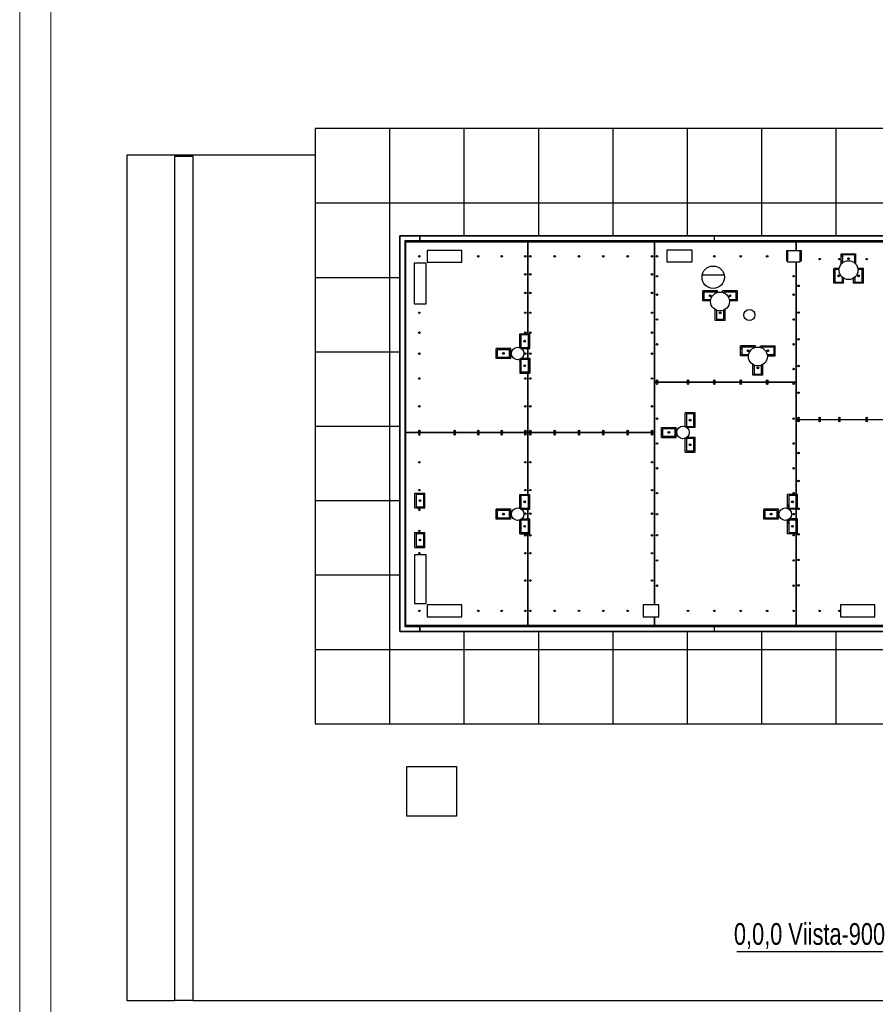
# Model space of a CAD drawing. Header units: millimetres. Extents: x 0 to 841, y 0 to 594.
# Tile 11 of 111: x 0 to 138, y 290 to 449. Entities that reach past the tile are written whole.
import ezdxf

# ---------------------------------------------------------------- set-up
doc = ezdxf.new("R2010")
doc.units = ezdxf.units.MM
doc.layers.add('NOTES', color=6, linetype='Continuous')
doc.layers.add('TRAIT-FORT', color=4, linetype='Continuous', lineweight=25)
doc.styles.add('SLDTEXTSTYLE0', font='TXT', dxfattribs={"width": 0.75})

# ---------------------------------------------------------------- blocks, each defined once
blk = doc.blocks.new('SW_NOTE_2')
at = {"layer": 'NOTES', "color": 0}
blk.add_line((-32.8, 0), (0, 0), dxfattribs=at)
at = {"layer": 'NOTES', "color": 0, "insert": (-33.28, 4.56), "char_height": 3.5, "attachment_point": 1, "style": 'SLDTEXTSTYLE0'}
blk.add_mtext('0,0,0 Viista-900', dxfattribs=at)

msp = doc.modelspace()

# ---------------------------------------------------------------- linework, layer by layer
at = {"color": 7, "linetype": 'Continuous', "lineweight": 18}
for p, q in [((0, 594), (0, 0)), ((5, 589), (5, 5))]:
    msp.add_line(p, q, dxfattribs=at)
at = {"layer": 'TRAIT-FORT', "color": 4, "linetype": 'Continuous', "lineweight": 25}
for p, q in [((47.686, 431.46), (47.686, 419.461)), ((59.686, 431.46), (47.686, 431.46)), ((71.686, 431.46), (59.686, 431.46)), ((59.686, 431.46), (59.686, 419.461)), ((83.686, 431.46), (71.686, 431.46)), ((71.686, 431.46), (71.686, 419.461)), ((95.686, 431.46), (83.686, 431.46)), ((83.686, 431.46), (83.686, 419.461)), ((107.686, 431.46), (95.686, 431.46)), ((95.686, 431.46), (95.686, 419.461)), ((119.686, 431.46), (107.686, 431.46)), ((107.686, 431.46), (107.686, 419.461)), ((131.686, 431.46), (119.686, 431.46)), ((119.686, 431.46), (119.686, 419.461)), ((143.686, 431.46), (131.686, 431.46)), ((131.686, 431.46), (131.686, 419.461)), ((17.275, 427.148), (17.275, 290.816)), ((47.686, 427.148), (17.275, 427.148)), ((24.964, 426.972), (24.964, 290.816)), ((27.964, 426.972), (24.964, 426.972)), ((27.964, 290.816), (27.964, 426.972)), ((47.686, 419.461), (59.686, 419.461)), ((47.686, 419.461), (47.686, 407.46)), ((59.686, 419.461), (71.686, 419.461)), ((59.686, 419.461), (59.686, 407.46)), ((71.686, 419.461), (83.686, 419.461)), ((71.686, 419.461), (71.686, 414.143)), ((83.686, 419.461), (95.686, 419.461)), ((83.686, 419.461), (83.686, 414.143)), ((95.686, 419.461), (107.686, 419.461)), ((95.686, 419.461), (95.686, 414.143)), ((107.686, 419.461), (119.686, 419.461)), ((107.686, 419.461), (107.686, 414.143)), ((119.686, 419.461), (131.686, 419.461)), ((119.686, 419.461), (119.686, 414.143)), ((131.686, 419.461), (143.686, 419.461)), ((131.686, 419.461), (131.686, 414.143)), ((61.341, 414.143), (64.541, 414.143)), ((61.341, 350.364), (61.341, 414.143)), ((61.341, 414.143), (61.341, 407.46)), ((71.686, 414.143), (61.341, 414.143)), ((64.541, 413.344), (62.141, 413.344)), ((62.141, 413.344), (62.141, 351.163)), ((62.281, 412.916), (62.141, 412.776)), ((62.281, 382.424), (62.281, 413.204)), ((62.281, 413.204), (81.979, 413.204)), ((62.709, 413.344), (62.569, 413.204)), ((63.293, 413.245), (63.194, 413.344)), ((63.251, 413.204), (63.293, 413.245)), ((64.541, 414.143), (64.541, 413.344)), ((64.541, 413.944), (64.561, 413.944)), ((64.541, 413.824), (64.561, 413.824)), ((64.541, 413.464), (64.561, 413.464)), ((64.541, 413.344), (64.561, 413.344)), ((64.561, 413.344), (64.561, 414.143)), ((64.561, 414.143), (112.071, 414.143)), ((112.071, 413.344), (64.561, 413.344)), ((83.686, 414.143), (71.686, 414.143)), ((80.089, 413.344), (79.949, 413.204)), ((80.673, 413.245), (80.574, 413.344)), ((80.631, 413.204), (80.673, 413.245)), ((81.979, 413.204), (81.979, 398.365)), ((81.983, 398.365), (81.983, 413.204)), ((81.983, 413.204), (102.419, 413.204)), ((95.686, 414.143), (83.686, 414.143)), ((90.546, 413.258), (90.544, 413.254)), ((90.544, 413.254), (90.544, 413.253)), ((90.544, 413.25), (90.544, 413.204)), ((90.565, 413.204), (90.567, 413.219)), ((90.868, 413.281), (90.567, 413.281)), ((90.868, 413.219), (90.567, 413.219)), ((90.868, 413.219), (90.868, 413.281)), ((90.884, 413.224), (90.868, 413.224)), ((90.868, 413.204), (90.868, 413.219)), ((90.884, 413.204), (90.884, 413.344)), ((90.964, 413.204), (90.964, 413.344)), ((91.364, 413.204), (91.364, 413.344)), ((91.764, 413.204), (91.764, 413.344)), ((91.844, 413.204), (91.844, 413.344)), ((91.908, 413.254), (92.221, 413.254)), ((92.221, 413.254), (92.245, 413.204)), ((92.284, 413.254), (92.284, 413.204)), ((107.686, 414.143), (95.686, 414.143)), ((100.589, 413.344), (100.449, 413.204)), ((101.133, 413.205), (100.994, 413.344)), ((101.131, 413.204), (101.133, 413.205)), ((102.419, 413.204), (102.419, 382.424)), ((102.423, 390.544), (102.423, 413.204)), ((102.423, 413.204), (125.259, 413.204)), ((119.686, 414.143), (107.686, 414.143)), ((112.071, 414.143), (112.071, 413.344)), ((112.071, 413.944), (112.081, 413.944)), ((112.071, 413.824), (112.081, 413.824)), ((112.071, 413.464), (112.081, 413.464)), ((112.071, 413.344), (112.081, 413.344)), ((112.081, 413.344), (112.081, 414.143)), ((112.081, 414.143), (156.071, 414.143)), ((112.081, 413.824), (112.081, 413.944)), ((112.081, 413.883), (112.081, 413.883)), ((112.081, 413.464), (112.081, 413.824)), ((112.081, 413.724), (112.081, 413.724)), ((112.081, 413.564), (112.081, 413.564)), ((112.081, 413.344), (112.081, 413.464)), ((112.081, 413.403), (112.081, 413.403)), ((156.071, 413.344), (112.081, 413.344)), ((131.686, 414.143), (119.686, 414.143)), ((123.429, 413.344), (123.289, 413.204)), ((123.973, 413.205), (123.834, 413.344)), ((123.971, 413.204), (123.973, 413.205)), ((125.259, 413.204), (125.259, 411.735)), ((125.263, 411.735), (125.263, 413.204)), ((125.263, 413.204), (143.599, 413.204)), ((143.686, 414.143), (131.686, 414.143)), ((62.141, 412.417), (62.281, 412.277)), ((71.317, 411.785), (65.761, 411.785)), ((65.761, 411.785), (65.761, 409.896)), ((71.317, 409.896), (71.317, 411.785)), ((81.983, 412.404), (81.979, 412.404)), ((81.979, 411.401), (81.981, 411.404)), ((81.981, 411.404), (81.979, 411.404)), ((81.981, 411.404), (81.981, 398.164)), ((81.981, 411.404), (81.983, 411.401)), ((81.981, 411.404), (81.983, 411.404)), ((102.423, 412.404), (102.419, 412.404)), ((102.419, 411.401), (102.421, 411.404)), ((102.419, 411.404), (102.421, 411.404)), ((102.421, 354.616), (102.421, 411.404)), ((102.421, 411.404), (102.423, 411.401)), ((102.421, 411.404), (102.423, 411.404)), ((108.499, 411.865), (104.435, 411.865)), ((104.435, 411.865), (104.435, 409.96)), ((108.499, 409.96), (108.499, 411.865)), ((123.72, 411.71), (123.72, 410.11)), ((123.901, 411.71), (123.72, 411.71)), ((123.72, 411.478), (123.761, 411.437)), ((123.72, 411.404), (123.901, 411.404)), ((123.761, 411.404), (123.761, 411.71)), ((125.933, 411.735), (123.901, 411.735)), ((123.901, 411.735), (123.901, 409.957)), ((125.263, 411.964), (125.259, 411.964)), ((125.933, 409.957), (125.933, 411.735)), ((126.12, 411.71), (125.933, 411.71)), ((126.12, 410.11), (126.12, 411.71)), ((63.654, 409.766), (63.654, 403.194)), ((65.591, 409.766), (63.654, 409.766)), ((65.591, 403.194), (65.591, 409.766)), ((65.761, 409.896), (71.317, 409.896)), ((104.435, 409.96), (108.499, 409.96)), ((123.72, 411.284), (123.901, 411.284)), ((123.72, 410.523), (123.901, 410.523)), ((123.72, 410.404), (123.901, 410.404)), ((123.72, 410.11), (123.901, 410.11)), ((123.761, 410.11), (123.761, 410.404)), ((123.901, 409.957), (125.933, 409.957)), ((125.259, 409.957), (125.259, 390.544)), ((125.261, 409.957), (125.261, 372.252)), ((125.263, 384.523), (125.263, 409.957)), ((126.12, 410.964), (125.933, 410.964)), ((126.12, 410.844), (125.933, 410.844)), ((126.115, 410.11), (125.933, 410.292)), ((125.933, 410.11), (126.12, 410.11)), ((132.544, 411.265), (134.921, 411.265)), ((132.544, 409.665), (132.544, 411.265)), ((132.733, 410.964), (132.544, 410.964)), ((132.733, 410.844), (132.544, 410.844)), ((132.733, 410.083), (132.544, 410.083)), ((132.544, 409.963), (132.641, 409.963)), ((132.641, 409.963), (132.641, 409.692)), ((132.733, 409.963), (132.641, 409.963)), ((132.733, 411.064), (132.733, 409.864)), ((134.733, 411.064), (132.733, 411.064)), ((132.733, 409.864), (132.843, 409.864)), ((134.61, 409.864), (134.733, 409.864)), ((134.733, 409.864), (134.733, 411.064)), ((134.921, 410.964), (134.733, 410.964)), ((134.921, 410.844), (134.733, 410.844)), ((134.921, 410.083), (134.733, 410.083)), ((134.841, 409.963), (134.733, 409.963)), ((134.841, 409.963), (134.841, 409.665)), ((134.841, 409.963), (134.921, 409.963)), ((134.921, 409.665), (134.921, 411.265)), ((132.228, 408.902), (131.337, 408.902)), ((131.337, 406.524), (131.337, 408.902)), ((131.537, 408.702), (131.537, 406.702)), ((132.205, 408.702), (131.537, 408.702)), ((131.641, 408.902), (131.641, 408.702)), ((131.761, 408.902), (131.761, 408.702)), ((132.544, 409.665), (132.615, 409.665)), ((134.838, 409.665), (134.921, 409.665)), ((136.127, 408.901), (135.225, 408.901)), ((135.927, 408.701), (135.248, 408.701)), ((135.721, 408.901), (135.721, 408.701)), ((135.841, 408.901), (135.841, 408.701)), ((135.927, 406.701), (135.927, 408.701)), ((136.127, 406.501), (136.127, 408.901)), ((47.686, 407.46), (59.686, 407.46)), ((47.686, 407.46), (47.686, 395.46)), ((59.686, 407.46), (61.341, 407.46)), ((59.686, 407.46), (59.686, 395.46)), ((61.341, 407.46), (61.341, 395.46)), ((62.141, 407.843), (62.281, 407.843)), ((62.184, 407.803), (62.184, 407.843)), ((62.184, 356.484), (62.184, 407.803)), ((62.184, 407.803), (62.281, 407.803)), ((110.136, 407.843), (113.661, 407.843)), ((131.337, 407.843), (131.537, 407.843)), ((131.641, 406.584), (131.337, 406.584)), ((131.537, 406.702), (132.737, 406.702)), ((131.641, 406.702), (131.641, 406.584)), ((131.761, 406.584), (131.641, 406.584)), ((131.761, 406.702), (131.761, 406.584)), ((132.521, 406.584), (131.761, 406.584)), ((132.521, 406.702), (132.521, 406.584)), ((132.641, 406.584), (132.521, 406.584)), ((132.641, 406.702), (132.641, 406.584)), ((132.937, 406.584), (132.641, 406.584)), ((132.737, 406.702), (132.737, 407.463)), ((132.937, 406.524), (132.937, 407.319)), ((134.527, 406.501), (134.527, 407.326)), ((134.841, 406.584), (134.527, 406.584)), ((134.727, 407.473), (134.727, 406.701)), ((134.727, 406.701), (135.927, 406.701)), ((134.841, 406.701), (134.841, 406.584)), ((134.961, 406.584), (134.841, 406.584)), ((134.961, 406.701), (134.961, 406.584)), ((135.721, 406.584), (134.961, 406.584)), ((135.721, 406.701), (135.721, 406.584)), ((135.841, 406.584), (135.721, 406.584)), ((135.841, 406.701), (135.841, 406.584)), ((136.127, 406.584), (135.841, 406.584)), ((135.927, 407.843), (136.127, 407.843)), ((62.184, 405.844), (62.141, 405.844)), ((112.607, 405.285), (110.207, 405.285)), ((110.207, 403.684), (110.207, 405.285)), ((110.207, 404.984), (110.407, 404.984)), ((110.407, 405.084), (110.407, 403.883)), ((112.407, 405.084), (110.407, 405.084)), ((112.407, 404.969), (112.407, 405.084)), ((112.407, 404.984), (112.442, 404.984)), ((112.607, 405.037), (112.607, 405.285)), ((115.797, 405.284), (113.397, 405.284)), ((113.397, 405.034), (113.397, 405.284)), ((113.55, 404.984), (113.597, 404.984)), ((113.597, 405.083), (113.597, 404.964)), ((115.597, 405.083), (113.597, 405.083)), ((114.228, 405.083), (114.228, 405.284)), ((114.348, 405.083), (114.348, 405.284)), ((114.708, 405.083), (114.708, 405.284)), ((114.828, 405.083), (114.828, 405.284)), ((115.597, 403.883), (115.597, 405.083)), ((115.597, 404.984), (115.797, 404.984)), ((115.797, 403.684), (115.797, 405.284)), ((132.937, 406.524), (131.337, 406.524)), ((136.127, 406.501), (134.527, 406.501)), ((110.207, 404.863), (110.407, 404.863)), ((110.207, 404.103), (110.407, 404.103)), ((110.207, 403.984), (110.407, 403.984)), ((111.477, 403.684), (110.207, 403.684)), ((110.407, 403.883), (111.506, 403.883)), ((114.486, 403.883), (115.597, 403.883)), ((115.797, 403.684), (114.515, 403.684)), ((115.597, 404.863), (115.797, 404.863)), ((115.597, 404.103), (115.797, 404.103)), ((115.597, 403.984), (115.797, 403.984)), ((63.654, 403.194), (65.591, 403.194)), ((112.202, 400.522), (112.202, 402.263)), ((112.402, 402.161), (112.402, 400.721)), ((113.602, 400.721), (113.602, 402.165)), ((113.802, 400.522), (113.802, 402.27)), ((113.802, 400.522), (112.202, 400.522)), ((112.402, 400.721), (113.602, 400.721)), ((112.501, 400.721), (112.501, 400.522)), ((112.621, 400.721), (112.621, 400.522)), ((113.381, 400.721), (113.381, 400.522)), ((113.501, 400.721), (113.501, 400.522)), ((80.683, 398.365), (81.979, 398.365)), ((80.683, 396.132), (80.683, 398.365)), ((80.883, 398.164), (80.883, 396.164)), ((82.083, 398.164), (80.883, 398.164)), ((80.981, 398.365), (80.981, 398.164)), ((81.101, 398.365), (81.101, 398.164)), ((81.861, 398.365), (81.861, 398.164)), ((81.983, 398.365), (82.283, 398.365)), ((82.083, 396.164), (82.083, 398.164)), ((82.101, 398.365), (82.101, 395.965)), ((82.283, 395.965), (82.283, 398.365)), ((47.686, 395.46), (59.686, 395.46)), ((47.686, 395.46), (47.686, 383.46)), ((59.686, 395.46), (61.341, 395.46)), ((59.686, 395.46), (59.686, 383.46)), ((61.341, 395.46), (61.341, 383.46)), ((79.255, 395.983), (76.855, 395.983)), ((76.855, 394.383), (76.855, 395.983)), ((77.055, 395.664), (76.855, 395.664)), ((77.055, 395.544), (76.855, 395.544)), ((77.055, 395.783), (77.055, 394.583)), ((79.055, 395.783), (77.055, 395.783)), ((79.055, 394.583), (79.055, 395.783)), ((79.255, 395.664), (79.055, 395.664)), ((79.255, 395.544), (79.055, 395.544)), ((79.255, 394.383), (79.255, 395.983)), ((80.683, 396.664), (80.883, 396.664)), ((80.883, 396.164), (82.083, 396.164)), ((80.98, 395.965), (81.979, 395.965)), ((80.981, 396.164), (80.981, 395.965)), ((81.101, 396.164), (81.101, 395.965)), ((81.861, 396.164), (81.861, 395.965)), ((81.979, 395.965), (81.979, 394.405)), ((81.981, 396.164), (81.981, 394.204)), ((81.983, 394.405), (81.983, 395.965)), ((81.983, 395.965), (82.283, 395.965)), ((118.718, 396.422), (116.318, 396.422)), ((116.318, 394.822), (116.318, 396.422)), ((116.321, 396.123), (116.318, 396.123)), ((116.318, 396.004), (116.518, 396.004)), ((116.321, 396.123), (116.321, 396.422)), ((116.518, 396.123), (116.321, 396.123)), ((116.518, 396.221), (116.518, 395.021)), ((118.518, 396.221), (116.518, 396.221)), ((116.681, 396.221), (116.681, 396.422)), ((116.801, 396.221), (116.801, 396.422)), ((118.518, 396.106), (118.518, 396.221)), ((118.518, 396.123), (118.561, 396.123)), ((118.718, 396.174), (118.718, 396.422)), ((119.508, 396.171), (119.508, 396.421)), ((119.508, 396.421), (121.908, 396.421)), ((119.653, 396.123), (119.708, 396.123)), ((119.708, 396.22), (119.708, 396.101)), ((121.708, 396.22), (119.708, 396.22)), ((120.081, 396.22), (120.081, 396.421)), ((120.201, 396.22), (120.201, 396.421)), ((120.561, 396.22), (120.561, 396.421)), ((120.681, 396.22), (120.681, 396.421)), ((121.708, 395.02), (121.708, 396.22)), ((121.708, 396.123), (121.908, 396.123)), ((121.708, 396.004), (121.908, 396.004)), ((121.908, 394.821), (121.908, 396.421)), ((77.055, 394.783), (76.855, 394.783)), ((77.055, 394.663), (76.855, 394.663)), ((79.255, 394.383), (76.855, 394.383)), ((77.055, 394.583), (79.055, 394.583)), ((79.255, 394.783), (79.055, 394.783)), ((79.255, 394.663), (79.055, 394.663)), ((80.684, 394.229), (80.684, 392.005)), ((80.884, 394.204), (80.884, 392.204)), ((82.084, 394.204), (80.884, 394.204)), ((80.981, 394.396), (80.981, 394.204)), ((80.992, 394.405), (81.979, 394.405)), ((81.101, 394.405), (81.101, 394.204)), ((81.861, 394.405), (81.861, 394.204)), ((81.983, 394.405), (82.284, 394.405)), ((82.084, 392.204), (82.084, 394.204)), ((82.101, 394.405), (82.101, 392.005)), ((82.284, 394.405), (82.284, 392.005)), ((116.318, 395.244), (116.518, 395.244)), ((116.318, 395.123), (116.518, 395.123)), ((117.588, 394.822), (116.318, 394.822)), ((116.518, 395.021), (117.617, 395.021)), ((120.597, 395.02), (121.708, 395.02)), ((120.626, 394.821), (121.908, 394.821)), ((121.708, 395.244), (121.908, 395.244)), ((121.708, 395.123), (121.908, 395.123)), ((80.884, 393.663), (80.684, 393.663)), ((118.312, 391.659), (118.312, 393.4)), ((118.512, 393.297), (118.512, 391.858)), ((119.712, 391.858), (119.712, 393.302)), ((119.912, 391.659), (119.912, 393.407)), ((80.684, 392.005), (81.979, 392.005)), ((80.884, 392.204), (82.084, 392.204)), ((80.981, 392.204), (80.981, 392.005)), ((81.101, 392.204), (81.101, 392.005)), ((81.861, 392.204), (81.861, 392.005)), ((81.979, 392.005), (81.979, 382.424)), ((81.981, 392.204), (81.981, 372.256)), ((81.983, 392.005), (82.284, 392.005)), ((81.983, 382.424), (81.983, 392.005)), ((107.781, 390.836), (107.781, 390.751)), ((119.912, 391.659), (118.312, 391.659)), ((118.512, 391.858), (119.712, 391.858)), ((118.601, 391.858), (118.601, 391.659)), ((118.721, 391.858), (118.721, 391.659)), ((119.481, 391.858), (119.481, 391.659)), ((119.601, 391.858), (119.601, 391.659)), ((125.259, 390.544), (102.423, 390.544)), ((102.423, 354.616), (102.423, 390.543)), ((102.423, 390.543), (125.259, 390.543)), ((102.541, 390.543), (102.541, 390.544)), ((103.301, 390.543), (103.301, 390.544)), ((103.421, 390.543), (103.421, 390.544)), ((104.824, 390.543), (104.824, 390.544)), ((107.661, 390.544), (107.661, 390.543)), ((107.781, 390.544), (107.781, 390.543)), ((107.781, 390.336), (107.781, 390.25)), ((108.541, 390.544), (108.541, 390.543)), ((108.661, 390.544), (108.661, 390.543)), ((124.261, 390.544), (124.261, 390.543)), ((124.381, 390.544), (124.381, 390.543)), ((125.141, 390.544), (125.141, 390.543)), ((125.259, 390.543), (125.259, 372.452)), ((108.968, 385.624), (107.368, 385.624)), ((107.368, 383.394), (107.368, 385.624)), ((107.568, 385.423), (107.568, 383.424)), ((108.768, 385.423), (107.568, 385.423)), ((107.661, 385.624), (107.661, 385.423)), ((107.781, 385.624), (107.781, 385.423)), ((108.541, 385.624), (108.541, 385.423)), ((108.661, 385.624), (108.661, 385.423)), ((108.768, 383.424), (108.768, 385.423)), ((108.968, 383.224), (108.968, 385.624)), ((125.263, 384.523), (142.301, 384.523)), ((125.263, 372.452), (125.263, 384.523)), ((47.686, 383.46), (59.686, 383.46)), ((47.686, 383.46), (47.686, 371.46)), ((59.686, 383.46), (61.341, 383.46)), ((59.686, 383.46), (59.686, 371.46)), ((61.341, 383.46), (61.341, 371.46)), ((103.539, 383.245), (105.939, 383.245)), ((103.539, 381.645), (103.539, 383.245)), ((103.539, 382.923), (103.739, 382.923)), ((103.539, 382.803), (103.739, 382.803)), ((103.739, 383.044), (103.739, 381.844)), ((105.739, 383.044), (103.739, 383.044)), ((103.921, 383.245), (103.921, 383.044)), ((104.824, 383.044), (104.824, 383.245)), ((105.739, 381.844), (105.739, 383.044)), ((105.739, 382.923), (105.939, 382.923)), ((105.739, 382.803), (105.939, 382.803)), ((105.939, 381.645), (105.939, 383.245)), ((107.568, 383.424), (108.768, 383.424)), ((107.661, 383.424), (107.661, 383.226)), ((108.968, 383.224), (107.663, 383.224)), ((107.781, 383.424), (107.781, 383.224)), ((108.541, 383.424), (108.541, 383.224)), ((108.661, 383.424), (108.661, 383.224)), ((81.979, 382.424), (62.281, 382.424)), ((62.281, 351.303), (62.281, 382.423)), ((62.281, 382.423), (81.979, 382.423)), ((63.081, 382.423), (63.081, 382.424)), ((64.081, 382.423), (64.081, 382.424)), ((64.201, 382.423), (64.201, 382.424)), ((64.961, 382.423), (64.961, 382.424)), ((65.081, 382.423), (65.081, 382.424)), ((68.041, 382.423), (68.041, 382.424)), ((68.161, 382.423), (68.161, 382.424)), ((68.921, 382.423), (68.921, 382.424)), ((69.041, 382.423), (69.041, 382.424)), ((80.981, 382.424), (80.981, 382.423)), ((81.101, 382.424), (81.101, 382.423)), ((81.861, 382.424), (81.861, 382.423)), ((81.979, 382.423), (81.979, 372.457)), ((102.419, 382.424), (81.983, 382.424)), ((81.983, 372.457), (81.983, 382.423)), ((81.983, 382.423), (102.419, 382.423)), ((82.101, 382.424), (82.101, 382.423)), ((82.861, 382.424), (82.861, 382.423)), ((82.981, 382.424), (82.981, 382.423)), ((101.421, 382.423), (101.421, 382.424)), ((101.541, 382.423), (101.541, 382.424)), ((102.301, 382.423), (102.301, 382.424)), ((102.419, 382.423), (102.419, 354.616)), ((103.539, 382.044), (103.739, 382.044)), ((103.539, 381.924), (103.739, 381.924)), ((103.539, 381.645), (105.939, 381.645)), ((103.739, 381.844), (105.739, 381.844)), ((103.921, 381.844), (103.921, 381.645)), ((104.824, 381.645), (104.824, 381.844)), ((105.739, 382.044), (105.939, 382.044)), ((105.739, 381.924), (105.939, 381.924)), ((107.368, 379.265), (107.368, 381.496)), ((107.568, 381.464), (107.568, 379.464)), ((108.768, 381.464), (107.568, 381.464)), ((107.661, 381.664), (107.661, 381.464)), ((107.663, 381.665), (108.968, 381.665)), ((107.781, 381.665), (107.781, 381.464)), ((108.541, 381.665), (108.541, 381.464)), ((108.661, 381.665), (108.661, 381.464)), ((108.768, 379.464), (108.768, 381.464)), ((108.968, 379.265), (108.968, 381.665)), ((107.368, 379.265), (108.968, 379.265)), ((107.568, 379.464), (108.768, 379.464)), ((107.661, 379.464), (107.661, 379.265)), ((107.781, 379.464), (107.781, 379.265)), ((108.541, 379.464), (108.541, 379.265)), ((108.661, 379.464), (108.661, 379.265)), ((63.781, 370.258), (63.781, 372.658)), ((63.781, 372.658), (65.381, 372.658)), ((63.981, 372.457), (63.981, 370.457)), ((65.181, 372.457), (63.981, 372.457)), ((64.081, 372.457), (64.081, 372.658)), ((64.201, 372.457), (64.201, 372.658)), ((64.961, 372.457), (64.961, 372.658)), ((65.081, 372.457), (65.081, 372.658)), ((65.181, 370.457), (65.181, 372.457)), ((65.381, 370.258), (65.381, 372.658)), ((80.683, 372.457), (81.979, 372.457)), ((80.683, 370.224), (80.683, 372.457)), ((80.883, 372.256), (80.883, 370.256)), ((82.083, 372.256), (80.883, 372.256)), ((80.981, 372.457), (80.981, 372.256)), ((81.101, 372.457), (81.101, 372.256)), ((81.861, 372.457), (81.861, 372.256)), ((81.983, 372.457), (82.283, 372.457)), ((82.083, 370.256), (82.083, 372.256)), ((82.101, 372.457), (82.101, 370.057)), ((82.283, 370.057), (82.283, 372.457)), ((125.259, 372.452), (123.871, 372.452)), ((123.871, 370.221), (123.871, 372.452)), ((125.271, 372.252), (124.071, 372.252)), ((124.071, 372.252), (124.071, 370.252)), ((124.261, 372.452), (124.261, 372.252)), ((124.381, 372.452), (124.381, 372.252)), ((125.141, 372.452), (125.141, 372.252)), ((125.471, 372.452), (125.263, 372.452)), ((125.271, 370.252), (125.271, 372.252)), ((125.381, 372.452), (125.381, 370.052)), ((125.471, 370.052), (125.471, 372.452)), ((47.686, 371.46), (59.686, 371.46)), ((47.686, 371.46), (47.686, 359.461)), ((59.686, 371.46), (61.341, 371.46)), ((59.686, 371.46), (59.686, 359.461)), ((61.341, 371.46), (61.341, 359.461)), ((63.781, 370.258), (65.381, 370.258)), ((63.981, 370.457), (65.181, 370.457)), ((64.081, 370.258), (64.081, 370.457)), ((64.201, 370.258), (64.201, 370.457)), ((64.961, 370.258), (64.961, 370.457)), ((65.081, 370.258), (65.081, 370.457)), ((79.255, 370.075), (76.855, 370.075)), ((76.855, 368.475), (76.855, 370.075)), ((76.861, 369.764), (76.861, 370.075)), ((76.981, 369.764), (76.981, 370.075)), ((79.255, 368.475), (79.255, 370.075)), ((80.683, 370.764), (80.883, 370.764)), ((80.883, 370.256), (82.083, 370.256)), ((80.98, 370.057), (81.979, 370.057)), ((80.981, 370.256), (80.981, 370.057)), ((81.101, 370.256), (81.101, 370.057)), ((81.861, 370.256), (81.861, 370.057)), ((81.979, 370.057), (81.979, 368.497)), ((81.981, 370.256), (81.981, 368.296)), ((81.983, 368.497), (81.983, 370.057)), ((81.983, 370.057), (82.283, 370.057)), ((122.442, 370.072), (120.042, 370.072)), ((120.042, 368.472), (120.042, 370.072)), ((122.442, 368.472), (122.442, 370.072)), ((123.871, 370.764), (124.071, 370.764)), ((124.05, 370.378), (124.071, 370.378)), ((124.071, 370.252), (125.271, 370.252)), ((125.259, 370.052), (124.166, 370.052)), ((124.261, 370.252), (124.261, 370.052)), ((124.381, 370.252), (124.381, 370.052)), ((125.141, 370.252), (125.141, 370.052)), ((125.259, 370.052), (125.259, 368.493)), ((125.261, 370.252), (125.261, 368.293)), ((125.263, 368.493), (125.263, 370.052)), ((125.471, 370.052), (125.263, 370.052)), ((76.861, 369.764), (76.855, 369.764)), ((77.055, 369.644), (76.855, 369.644)), ((77.055, 368.883), (76.855, 368.883)), ((76.861, 368.764), (76.855, 368.764)), ((79.255, 368.475), (76.855, 368.475)), ((76.981, 369.764), (76.861, 369.764)), ((76.861, 368.764), (76.981, 368.764)), ((76.861, 368.475), (76.861, 368.764)), ((77.055, 369.764), (76.981, 369.764)), ((77.055, 368.764), (76.981, 368.764)), ((76.981, 368.475), (76.981, 368.764)), ((77.055, 369.875), (77.055, 368.675)), ((79.055, 369.875), (77.055, 369.875)), ((77.055, 368.675), (79.055, 368.675)), ((79.055, 368.675), (79.055, 369.875)), ((79.255, 369.764), (79.055, 369.764)), ((79.255, 369.644), (79.055, 369.644)), ((79.255, 368.883), (79.055, 368.883)), ((79.255, 368.764), (79.055, 368.764)), ((80.981, 368.489), (80.981, 368.296)), ((80.991, 368.497), (81.979, 368.497)), ((81.101, 368.497), (81.101, 368.296)), ((81.861, 368.497), (81.861, 368.296)), ((81.983, 368.497), (82.284, 368.497)), ((82.101, 368.497), (82.101, 366.097)), ((82.284, 366.097), (82.284, 368.497)), ((120.042, 369.764), (120.242, 369.764)), ((120.042, 369.644), (120.242, 369.644)), ((120.042, 368.883), (120.242, 368.883)), ((120.042, 368.764), (120.242, 368.764)), ((122.442, 368.472), (120.042, 368.472)), ((120.242, 369.872), (120.242, 368.672)), ((122.242, 369.872), (120.242, 369.872)), ((120.242, 368.672), (122.242, 368.672)), ((122.242, 368.672), (122.242, 369.872)), ((122.242, 369.764), (122.442, 369.764)), ((122.242, 369.644), (122.442, 369.644)), ((122.242, 368.883), (122.442, 368.883)), ((122.242, 368.764), (122.442, 368.764)), ((125.259, 368.493), (124.166, 368.493)), ((124.261, 368.493), (124.261, 368.293)), ((124.381, 368.493), (124.381, 368.293)), ((125.141, 368.493), (125.141, 368.293)), ((125.471, 368.493), (125.263, 368.493)), ((125.381, 368.493), (125.381, 366.093)), ((125.471, 366.093), (125.471, 368.493)), ((80.684, 366.097), (80.684, 368.321)), ((80.884, 367.763), (80.684, 367.763)), ((80.884, 368.296), (80.884, 366.296)), ((82.084, 368.296), (80.884, 368.296)), ((82.084, 366.296), (82.084, 368.296)), ((123.871, 366.093), (123.871, 368.323)), ((124.071, 367.763), (123.871, 367.763)), ((124.05, 367.978), (124.071, 367.978)), ((124.071, 368.293), (124.071, 366.293)), ((125.271, 368.293), (124.071, 368.293)), ((125.271, 366.293), (125.271, 368.293)), ((63.781, 366.293), (65.381, 366.293)), ((63.781, 363.892), (63.781, 366.293)), ((65.181, 366.091), (63.981, 366.091)), ((63.981, 366.091), (63.981, 364.092)), ((64.081, 366.091), (64.081, 366.293)), ((64.201, 366.091), (64.201, 366.293)), ((64.961, 366.091), (64.961, 366.293)), ((65.081, 366.091), (65.081, 366.293)), ((65.181, 364.092), (65.181, 366.091)), ((65.381, 363.892), (65.381, 366.293)), ((80.684, 366.097), (81.979, 366.097)), ((80.884, 366.296), (82.084, 366.296)), ((80.981, 366.296), (80.981, 366.097)), ((81.101, 366.296), (81.101, 366.097)), ((81.861, 366.296), (81.861, 366.097)), ((81.979, 366.097), (81.979, 351.303)), ((81.981, 366.296), (81.981, 353.103)), ((81.983, 351.303), (81.983, 366.097)), ((81.983, 366.097), (82.284, 366.097)), ((125.259, 366.093), (123.871, 366.093)), ((124.071, 366.293), (125.271, 366.293)), ((124.261, 366.293), (124.261, 366.093)), ((124.381, 366.293), (124.381, 366.093)), ((125.141, 366.293), (125.141, 366.093)), ((125.259, 366.093), (125.259, 351.303)), ((125.261, 366.293), (125.261, 353.103)), ((125.471, 366.093), (125.263, 366.093)), ((125.263, 351.303), (125.263, 366.093)), ((63.781, 363.892), (65.381, 363.892)), ((63.981, 364.092), (65.181, 364.092)), ((64.081, 363.892), (64.081, 364.092)), ((64.201, 363.892), (64.201, 364.092)), ((64.961, 363.892), (64.961, 364.092)), ((65.081, 363.892), (65.081, 364.092)), ((63.702, 362.714), (63.702, 354.84)), ((65.591, 362.714), (63.702, 362.714)), ((65.591, 354.84), (65.591, 362.714)), ((47.686, 359.461), (59.686, 359.461)), ((47.686, 359.461), (47.686, 347.46)), ((59.686, 359.461), (61.341, 359.461)), ((59.686, 359.461), (59.686, 347.46)), ((61.341, 359.461), (61.341, 350.364)), ((62.141, 358.443), (62.184, 358.443)), ((62.141, 356.444), (62.281, 356.444)), ((62.184, 356.484), (62.281, 356.484)), ((62.184, 356.444), (62.184, 356.484)), ((63.702, 354.84), (65.591, 354.84)), ((71.318, 354.616), (65.762, 354.616)), ((65.762, 354.616), (65.762, 352.727)), ((71.318, 352.727), (71.318, 354.616)), ((100.591, 354.616), (100.591, 352.727)), ((103.131, 354.616), (100.591, 354.616)), ((103.131, 352.727), (103.131, 354.616)), ((132.411, 354.617), (132.411, 352.725)), ((137.967, 354.617), (132.411, 354.617)), ((137.967, 352.725), (137.967, 354.617)), ((65.762, 352.727), (71.318, 352.727)), ((81.981, 353.103), (81.979, 353.106)), ((81.981, 353.103), (81.979, 353.106)), ((81.981, 353.103), (81.979, 353.103)), ((81.983, 353.106), (81.981, 353.103)), ((81.983, 353.103), (81.981, 353.103)), ((100.591, 352.727), (103.131, 352.727)), ((102.419, 352.727), (102.419, 351.303)), ((102.423, 351.303), (102.423, 352.727)), ((125.261, 353.103), (125.259, 353.106)), ((125.259, 353.103), (125.261, 353.103)), ((125.263, 353.106), (125.261, 353.103)), ((125.263, 353.103), (125.261, 353.103)), ((132.411, 352.725), (137.967, 352.725)), ((62.177, 351.784), (62.141, 351.74)), ((62.141, 351.189), (62.172, 351.163)), ((62.141, 351.163), (64.541, 351.163)), ((62.281, 351.699), (62.177, 351.784)), ((62.281, 351.91), (62.279, 351.908)), ((62.281, 351.906), (62.279, 351.908)), ((81.979, 351.303), (62.281, 351.303)), ((62.932, 351.163), (62.762, 351.303)), ((63.184, 351.163), (63.013, 351.303)), ((63.48, 351.163), (63.595, 351.303)), ((64.561, 351.163), (64.541, 351.163)), ((64.541, 351.043), (64.541, 351.163)), ((64.541, 351.163), (64.541, 350.364)), ((64.541, 350.683), (64.541, 351.043)), ((64.561, 351.043), (64.541, 351.043)), ((64.561, 350.364), (64.561, 351.163)), ((64.561, 351.163), (112.071, 351.163)), ((79.697, 351.303), (79.867, 351.163)), ((80.626, 351.163), (80.456, 351.303)), ((80.867, 351.173), (80.708, 351.303)), ((80.867, 351.173), (80.86, 351.163)), ((80.867, 351.173), (80.975, 351.303)), ((81.979, 352.103), (81.983, 352.103)), ((102.419, 351.303), (81.983, 351.303)), ((90.544, 351.303), (90.544, 351.194)), ((90.546, 351.163), (90.544, 351.194)), ((90.544, 351.194), (90.544, 351.163)), ((90.868, 351.163), (90.868, 351.303)), ((90.884, 351.163), (90.884, 351.303)), ((90.964, 351.163), (90.964, 351.303)), ((91.364, 351.163), (91.364, 351.303)), ((91.764, 351.163), (91.764, 351.303)), ((91.844, 351.163), (91.844, 351.303)), ((92.284, 351.303), (92.284, 351.238)), ((92.284, 351.238), (92.284, 351.163)), ((92.284, 351.173), (92.448, 351.173)), ((92.448, 351.194), (92.448, 351.303)), ((92.448, 351.173), (92.484, 351.21)), ((92.448, 351.173), (92.448, 351.194)), ((92.484, 351.303), (92.484, 351.21)), ((100.206, 351.303), (100.376, 351.163)), ((101.135, 351.163), (100.965, 351.303)), ((101.327, 351.213), (101.217, 351.303)), ((101.327, 351.213), (101.402, 351.303)), ((102.419, 352.103), (102.423, 352.103)), ((125.259, 351.303), (102.423, 351.303)), ((112.081, 351.163), (112.071, 351.163)), ((112.071, 351.163), (112.071, 350.364)), ((112.081, 351.043), (112.071, 351.043)), ((112.081, 351.043), (112.081, 351.163)), ((112.081, 350.364), (112.081, 351.163)), ((112.081, 351.163), (156.071, 351.163)), ((112.081, 351.104), (112.081, 351.104)), ((112.081, 350.683), (112.081, 351.043)), ((123.051, 351.303), (123.221, 351.163)), ((123.981, 351.163), (123.81, 351.303)), ((124.173, 351.213), (124.062, 351.303)), ((124.173, 351.213), (124.247, 351.303)), ((125.259, 352.103), (125.263, 352.103)), ((143.599, 351.303), (125.263, 351.303)), ((64.541, 350.364), (61.341, 350.364)), ((61.341, 350.364), (71.686, 350.364)), ((64.541, 350.563), (64.541, 350.683)), ((64.561, 350.683), (64.541, 350.683)), ((64.561, 350.563), (64.541, 350.563)), ((64.541, 350.444), (64.561, 350.444)), ((112.071, 350.364), (64.561, 350.364)), ((71.686, 350.364), (83.686, 350.364)), ((71.686, 350.364), (71.686, 347.46)), ((83.686, 350.364), (95.686, 350.364)), ((83.686, 350.364), (83.686, 347.46)), ((95.686, 350.364), (95.686, 347.46)), ((95.686, 350.364), (107.686, 350.364)), ((107.686, 350.364), (119.686, 350.364)), ((107.686, 350.364), (107.686, 347.46)), ((112.081, 350.683), (112.071, 350.683)), ((112.081, 350.563), (112.071, 350.563)), ((112.071, 350.444), (112.081, 350.444)), ((112.081, 350.943), (112.081, 350.943)), ((112.081, 350.783), (112.081, 350.783)), ((112.081, 350.563), (112.081, 350.683)), ((112.081, 350.624), (112.081, 350.624)), ((156.071, 350.364), (112.081, 350.364)), ((119.686, 350.364), (131.686, 350.364)), ((119.686, 350.364), (119.686, 347.46)), ((131.686, 350.364), (131.686, 347.46)), ((131.686, 350.364), (143.686, 350.364)), ((47.686, 347.46), (59.686, 347.46)), ((47.686, 347.46), (47.686, 335.46)), ((59.686, 347.46), (71.686, 347.46)), ((59.686, 347.46), (59.686, 335.46)), ((71.686, 347.46), (83.686, 347.46)), ((71.686, 347.46), (71.686, 335.46)), ((83.686, 347.46), (95.686, 347.46)), ((83.686, 347.46), (83.686, 335.46)), ((95.686, 347.46), (107.686, 347.46)), ((95.686, 347.46), (95.686, 335.46)), ((107.686, 347.46), (119.686, 347.46)), ((107.686, 347.46), (107.686, 335.46)), ((119.686, 347.46), (131.686, 347.46)), ((119.686, 347.46), (119.686, 335.46)), ((131.686, 347.46), (143.686, 347.46)), ((131.686, 347.46), (131.686, 335.46)), ((47.686, 335.46), (59.686, 335.46)), ((59.686, 335.46), (71.686, 335.46)), ((71.686, 335.46), (83.686, 335.46)), ((83.686, 335.46), (95.686, 335.46)), ((95.686, 335.46), (107.686, 335.46)), ((107.686, 335.46), (119.686, 335.46)), ((119.686, 335.46), (131.686, 335.46)), ((131.686, 335.46), (143.686, 335.46)), ((62.485, 328.569), (70.485, 328.569)), ((62.485, 320.569), (62.485, 328.569)), ((70.485, 328.569), (70.485, 320.569)), ((70.485, 320.569), (62.485, 320.569)), ((17.275, 290.816), (24.964, 290.816)), ((27.964, 290.816), (24.964, 290.816)), ((27.964, 290.816), (268.275, 290.816))]:
    msp.add_line(p, q, dxfattribs=at)
at = {"layer": 'TRAIT-FORT', "color": 4, "linetype": 'Continuous', "lineweight": 25, "flags": 128}
msp.add_lwpolyline([(102.421, 411.404), (102.423, 411.402), (102.423, 411.401)], dxfattribs=at)
at = {"layer": 'TRAIT-FORT', "color": 4, "linetype": 'Continuous', "lineweight": 25}
for centre, radius in [((64.481, 410.844), 0.12), ((64.481, 410.844), 0.06), ((73.98, 410.844), 0.12), ((73.98, 410.844), 0.06), ((77.78, 410.844), 0.12), ((77.78, 410.844), 0.06), ((81.579, 410.844), 0.12), ((81.579, 410.844), 0.06), ((82.379, 410.844), 0.12), ((82.379, 410.844), 0.06), ((86.308, 410.844), 0.12), ((86.308, 410.844), 0.06), ((90.237, 410.844), 0.12), ((90.237, 410.844), 0.06), ((94.165, 410.844), 0.12), ((94.165, 410.844), 0.06), ((98.094, 410.844), 0.12), ((98.094, 410.844), 0.06), ((102.023, 410.844), 0.12), ((102.023, 410.844), 0.06), ((102.823, 410.844), 0.12), ((102.823, 410.844), 0.06), ((112.082, 410.844), 0.12), ((112.082, 410.844), 0.06), ((116.341, 410.844), 0.12), ((116.341, 410.844), 0.06), ((120.6, 410.844), 0.12), ((120.6, 410.844), 0.06), ((129.059, 410.404), 0.12), ((129.059, 410.404), 0.06), ((132.259, 410.404), 0.12), ((132.259, 410.404), 0.06), ((133.726, 408.622), 1.524), ((133.733, 410.464), 0.14), ((133.733, 410.464), 0.107), ((136.659, 410.404), 0.12), ((136.659, 410.404), 0.06), ((111.898, 407.478), 1.8), ((81.579, 407.944), 0.12), ((81.579, 407.944), 0.06), ((82.379, 407.944), 0.12), ((82.379, 407.944), 0.06), ((102.023, 407.944), 0.12), ((102.023, 407.944), 0.06), ((102.823, 407.644), 0.12), ((102.823, 407.644), 0.06), ((124.859, 407.644), 0.12), ((124.859, 407.644), 0.06), ((132.137, 407.702), 0.14), ((132.137, 407.702), 0.107), ((135.327, 407.701), 0.14), ((135.327, 407.701), 0.107), ((81.579, 404.944), 0.12), ((81.579, 404.944), 0.06), ((82.379, 404.944), 0.12), ((82.379, 404.944), 0.06), ((102.023, 404.944), 0.12), ((102.023, 404.944), 0.06), ((112.996, 403.564), 1.524), ((125.659, 406.09), 0.12), ((125.659, 406.09), 0.06), ((102.823, 404.664), 0.12), ((102.823, 404.664), 0.06), ((111.407, 404.484), 0.14), ((111.407, 404.484), 0.107), ((114.597, 404.483), 0.14), ((114.597, 404.483), 0.107), ((124.859, 404.664), 0.12), ((124.859, 404.664), 0.06), ((64.481, 401.744), 0.12), ((64.481, 401.744), 0.06), ((81.579, 401.744), 0.12), ((81.579, 401.744), 0.06), ((82.379, 401.744), 0.12), ((82.379, 401.744), 0.06), ((102.023, 401.744), 0.12), ((102.023, 401.744), 0.06), ((113.002, 401.721), 0.14), ((113.002, 401.721), 0.107), ((117.738, 401.378), 0.9), ((125.659, 401.777), 0.12), ((125.659, 401.777), 0.06), ((102.823, 400.664), 0.12), ((102.823, 400.664), 0.06), ((124.859, 400.664), 0.12), ((124.859, 400.664), 0.06), ((64.481, 398.544), 0.12), ((64.481, 398.544), 0.06), ((81.579, 398.544), 0.12), ((81.579, 398.544), 0.06), ((82.379, 398.544), 0.12), ((82.379, 398.544), 0.06), ((102.023, 398.544), 0.12), ((102.023, 398.544), 0.06), ((81.483, 397.164), 0.14), ((81.483, 397.164), 0.107), ((125.659, 397.464), 0.12), ((125.659, 397.464), 0.06), ((80.342, 395.18), 1.011), ((80.781, 396.364), 0.086), ((102.823, 396.664), 0.12), ((102.823, 396.664), 0.06), ((117.518, 395.621), 0.14), ((117.518, 395.621), 0.107), ((119.107, 394.7), 1.524), ((120.708, 395.62), 0.14), ((120.708, 395.62), 0.107), ((124.859, 396.664), 0.12), ((124.859, 396.664), 0.06), ((64.481, 395.144), 0.12), ((64.481, 395.144), 0.06), ((78.055, 395.183), 0.14), ((78.055, 395.183), 0.107), ((80.781, 393.964), 0.086), ((81.579, 395.144), 0.12), ((81.579, 395.144), 0.06), ((82.379, 395.144), 0.12), ((82.379, 395.144), 0.06), ((102.023, 395.144), 0.12), ((102.023, 395.144), 0.06), ((81.484, 393.204), 0.14), ((81.484, 393.204), 0.107), ((119.112, 392.858), 0.14), ((119.112, 392.858), 0.107), ((124.859, 392.664), 0.12), ((124.859, 392.664), 0.06), ((125.659, 393.15), 0.12), ((125.659, 393.15), 0.06), ((64.481, 391.144), 0.12), ((64.481, 391.144), 0.06), ((81.579, 391.144), 0.12), ((81.579, 391.144), 0.06), ((82.379, 391.144), 0.12), ((82.379, 391.144), 0.06), ((102.023, 391.144), 0.12), ((102.023, 391.144), 0.06), ((102.823, 390.793), 0.12), ((102.823, 390.793), 0.06), ((107.823, 390.793), 0.12), ((107.823, 390.793), 0.06), ((112.082, 390.793), 0.12), ((112.082, 390.793), 0.06), ((116.341, 390.793), 0.12), ((116.341, 390.793), 0.06), ((120.6, 390.793), 0.12), ((120.6, 390.793), 0.06), ((102.823, 390.293), 0.12), ((102.823, 390.293), 0.06), ((107.823, 390.293), 0.12), ((107.823, 390.293), 0.06), ((112.082, 390.293), 0.12), ((112.082, 390.293), 0.06), ((116.341, 390.293), 0.12), ((116.341, 390.293), 0.06), ((120.6, 390.293), 0.12), ((120.6, 390.293), 0.06), ((124.859, 390.293), 0.12), ((124.859, 390.293), 0.06), ((125.659, 388.837), 0.12), ((125.659, 388.837), 0.06), ((64.481, 386.644), 0.12), ((64.481, 386.644), 0.06), ((81.579, 386.644), 0.12), ((81.579, 386.644), 0.06), ((82.379, 386.644), 0.12), ((82.379, 386.644), 0.06), ((102.023, 386.644), 0.12), ((102.023, 386.644), 0.06), ((102.823, 384.664), 0.12), ((102.823, 384.664), 0.06), ((108.168, 384.423), 0.14), ((108.168, 384.423), 0.107), ((124.859, 384.664), 0.12), ((124.859, 384.664), 0.06), ((125.659, 384.773), 0.12), ((125.659, 384.273), 0.12), ((125.659, 384.773), 0.06), ((125.659, 384.273), 0.06), ((129.059, 384.773), 0.12), ((129.059, 384.273), 0.12), ((129.059, 384.773), 0.06), ((129.059, 384.273), 0.06), ((132.259, 384.773), 0.12), ((132.259, 384.273), 0.12), ((132.259, 384.773), 0.06), ((132.259, 384.273), 0.06), ((136.659, 384.773), 0.12), ((136.659, 384.273), 0.12), ((136.659, 384.773), 0.06), ((136.659, 384.273), 0.06), ((64.481, 382.674), 0.12), ((64.481, 382.674), 0.06), ((70.181, 382.674), 0.12), ((70.181, 382.674), 0.06), ((73.98, 382.674), 0.12), ((73.98, 382.674), 0.06), ((77.78, 382.674), 0.12), ((77.78, 382.674), 0.06), ((81.579, 382.674), 0.12), ((81.579, 382.674), 0.06), ((82.379, 382.674), 0.12), ((82.379, 382.674), 0.06), ((86.308, 382.674), 0.12), ((86.308, 382.674), 0.06), ((90.237, 382.674), 0.12), ((90.237, 382.674), 0.06), ((94.165, 382.674), 0.12), ((94.165, 382.674), 0.06), ((98.094, 382.674), 0.12), ((98.094, 382.674), 0.06), ((102.023, 382.674), 0.12), ((102.023, 382.674), 0.06), ((107.019, 382.445), 1.011), ((70.181, 382.144), 0.12), ((70.181, 382.144), 0.06), ((73.98, 382.144), 0.12), ((73.98, 382.144), 0.06), ((77.78, 382.144), 0.12), ((77.78, 382.144), 0.06), ((81.579, 382.144), 0.12), ((81.579, 382.144), 0.06), ((82.379, 382.144), 0.12), ((82.379, 382.144), 0.06), ((86.308, 382.144), 0.12), ((86.308, 382.144), 0.06), ((90.237, 382.144), 0.12), ((90.237, 382.144), 0.06), ((94.165, 382.144), 0.12), ((94.165, 382.144), 0.06), ((98.094, 382.144), 0.12), ((98.094, 382.144), 0.06), ((102.023, 382.144), 0.12), ((102.023, 382.144), 0.06), ((104.739, 382.444), 0.14), ((104.739, 382.444), 0.107), ((102.823, 380.664), 0.12), ((102.823, 380.664), 0.06), ((108.168, 380.464), 0.14), ((108.168, 380.464), 0.107), ((124.859, 380.664), 0.12), ((124.859, 380.664), 0.06), ((125.659, 379.123), 0.12), ((125.659, 379.123), 0.06), ((64.481, 377.644), 0.12), ((64.481, 377.644), 0.06), ((81.579, 377.644), 0.12), ((81.579, 377.644), 0.06), ((82.379, 377.644), 0.12), ((82.379, 377.644), 0.06), ((102.023, 377.644), 0.12), ((102.023, 377.644), 0.06), ((102.823, 376.664), 0.12), ((102.823, 376.664), 0.06), ((124.859, 376.664), 0.12), ((124.859, 376.664), 0.06), ((64.481, 373.144), 0.12), ((64.481, 373.144), 0.06), ((81.579, 373.144), 0.12), ((81.579, 373.144), 0.06), ((82.379, 373.144), 0.12), ((82.379, 373.144), 0.06), ((102.023, 373.144), 0.12), ((102.023, 373.144), 0.06), ((125.659, 374.623), 0.12), ((125.659, 374.623), 0.06), ((102.823, 372.664), 0.12), ((102.823, 372.664), 0.06), ((124.859, 372.664), 0.12), ((124.859, 372.664), 0.06), ((64.481, 369.964), 0.12), ((64.481, 369.964), 0.06), ((64.581, 371.457), 0.14), ((64.581, 371.457), 0.0794), ((80.342, 369.272), 1.011), ((80.781, 370.464), 0.086), ((81.483, 371.256), 0.14), ((81.483, 371.256), 0.107), ((123.522, 369.272), 1.011), ((124.671, 371.252), 0.14), ((124.671, 371.252), 0.107), ((125.659, 370.123), 0.12), ((125.659, 370.123), 0.06), ((78.055, 369.275), 0.14), ((78.055, 369.275), 0.107), ((81.579, 369.35), 0.12), ((81.579, 369.35), 0.06), ((82.379, 369.35), 0.12), ((82.379, 369.35), 0.06), ((102.023, 369.35), 0.12), ((102.023, 369.35), 0.06), ((102.823, 369.264), 0.12), ((102.823, 369.264), 0.06), ((121.242, 369.272), 0.14), ((121.242, 369.272), 0.107), ((124.859, 369.264), 0.12), ((124.859, 369.264), 0.06), ((80.781, 368.064), 0.086), ((81.484, 367.296), 0.14), ((81.484, 367.296), 0.107), ((124.671, 367.293), 0.14), ((124.671, 367.293), 0.107), ((64.481, 366.564), 0.12), ((64.481, 366.564), 0.06), ((81.579, 365.84), 0.12), ((81.579, 365.84), 0.06), ((82.379, 365.84), 0.12), ((82.379, 365.84), 0.06), ((102.023, 365.84), 0.12), ((102.023, 365.84), 0.06), ((102.823, 365.864), 0.12), ((102.823, 365.864), 0.06), ((124.859, 365.864), 0.12), ((124.859, 365.864), 0.06), ((125.659, 366.008), 0.12), ((125.659, 366.008), 0.06), ((64.581, 365.091), 0.14), ((64.581, 365.091), 0.0794), ((64.481, 362.964), 0.12), ((64.481, 362.964), 0.06), ((81.579, 362.964), 0.12), ((81.579, 362.964), 0.06), ((82.379, 362.964), 0.12), ((82.379, 362.964), 0.06), ((102.023, 362.964), 0.12), ((102.023, 362.964), 0.06), ((102.823, 361.797), 0.12), ((102.823, 361.797), 0.06), ((124.859, 361.797), 0.12), ((124.859, 361.797), 0.06), ((125.659, 361.893), 0.12), ((125.659, 361.893), 0.06), ((81.579, 358.564), 0.12), ((81.579, 358.564), 0.06), ((82.379, 358.564), 0.12), ((82.379, 358.564), 0.06), ((102.023, 358.564), 0.12), ((102.023, 358.564), 0.06), ((102.823, 357.737), 0.12), ((102.823, 357.737), 0.06), ((124.859, 357.737), 0.12), ((124.859, 357.737), 0.06), ((125.659, 357.778), 0.12), ((125.659, 357.778), 0.06), ((64.481, 353.664), 0.12), ((64.481, 353.664), 0.06), ((73.98, 353.664), 0.12), ((73.98, 353.664), 0.06), ((77.78, 353.664), 0.12), ((77.78, 353.664), 0.06), ((81.579, 353.664), 0.12), ((81.579, 353.664), 0.06), ((82.379, 353.664), 0.12), ((82.379, 353.664), 0.06), ((86.308, 353.664), 0.12), ((86.308, 353.664), 0.06), ((90.237, 353.664), 0.12), ((90.237, 353.664), 0.06), ((94.165, 353.664), 0.12), ((94.165, 353.664), 0.06), ((98.094, 353.664), 0.12), ((98.094, 353.664), 0.06), ((107.823, 353.664), 0.12), ((107.823, 353.664), 0.06), ((112.082, 353.664), 0.12), ((112.082, 353.664), 0.06), ((116.341, 353.664), 0.12), ((116.341, 353.664), 0.06), ((120.6, 353.664), 0.12), ((120.6, 353.664), 0.06), ((124.859, 353.664), 0.12), ((124.859, 353.664), 0.06), ((129.059, 353.664), 0.12), ((129.059, 353.664), 0.06), ((132.259, 353.664), 0.12), ((132.259, 353.664), 0.06)]:
    msp.add_circle(centre, radius, dxfattribs=at)
for centre, radius, start, end in [((63.014, 412.926), 0.424, 40.90434, 48.88617), ((84.199, 416.717), 4.948, 224.55353, 225.23697), ((62.064, 406.344), 0.2, 53.1301, 67.45244), ((62.064, 406.344), 0.2, 292.54756, 306.8699), ((80.781, 396.364), 0.1, 262.90622, 167.74919), ((80.781, 396.364), 0.1, 192.25081, 262.90622), ((80.781, 393.964), 0.1, 262.90622, 165.55722), ((80.781, 393.964), 0.1, 194.44278, 262.90622), ((64.481, 382.254), 0.12, 332.72039, 207.27961), ((64.481, 382.144), 0.12, 152.72039, 27.27961), ((64.481, 382.254), 0.06, 293.55646, 246.44354), ((64.481, 382.144), 0.06, 113.55646, 66.44354), ((80.781, 370.464), 0.1, 262.90622, 167.75047), ((80.781, 370.464), 0.1, 192.24953, 262.90622), ((124.061, 370.464), 0.1, 84.35214, 275.64786), ((124.061, 370.464), 0.086, 83.42895, 262.90622), ((80.781, 368.064), 0.1, 262.90622, 165.64773), ((80.781, 368.064), 0.1, 194.35227, 262.90622), ((124.061, 368.064), 0.1, 84.35333, 275.64667), ((124.061, 368.064), 0.086, 83.43034, 262.90622), ((62.064, 357.944), 0.2, 53.1301, 67.45244), ((62.064, 357.944), 0.2, 292.54756, 306.8699), ((66.774, 348.103), 5.889, 139.75109, 141.30895), ((96.715, 354.967), 5.947, 320.23971, 320.8528), ((119.561, 354.967), 5.947, 320.23971, 320.8528)]:
    msp.add_arc(centre, radius, start, end, dxfattribs=at)
for points, knots in [([(90.544, 413.25), (90.546, 413.255), (90.548, 413.266), (90.561, 413.276), (90.567, 413.281)], [0, 0, 0, 0, 0.49787124, 1, 1, 1, 1]), ([(90.567, 413.219), (90.561, 413.224), (90.548, 413.235), (90.546, 413.245), (90.544, 413.25)], [0, 0, 0, 0, 0.49823446, 1, 1, 1, 1]), ([(91.844, 413.254), (91.846, 413.254), (91.849, 413.254), (91.871, 413.254), (91.895, 413.254), (91.908, 413.254)], [0, 0, 0, 0, 0.3099898, 0.62955889, 1, 1, 1, 1]), ([(91.882, 413.204), (91.882, 413.204), (91.889, 413.221), (91.898, 413.238), (91.908, 413.254)], [0, 0, 0, 0, 0.0291331, 1, 1, 1, 1]), ([(92.221, 413.254), (92.234, 413.254), (92.257, 413.254), (92.28, 413.254), (92.283, 413.254), (92.284, 413.254)], [0, 0, 0, 0, 0.37041848, 0.68107498, 1, 1, 1, 1]), ([(64.374, 382.199), (64.387, 382.199), (64.413, 382.199), (64.442, 382.199), (64.457, 382.199)], [0, 0, 0, 0, 0.4970229, 1, 1, 1, 1]), ([(64.505, 382.199), (64.52, 382.199), (64.55, 382.199), (64.575, 382.199), (64.588, 382.199)], [0, 0, 0, 0, 0.4962861, 1, 1, 1, 1]), ([(90.544, 351.194), (90.545, 351.225), (90.546, 351.262), (90.552, 351.298), (90.553, 351.303)], [0, 0, 0, 0, 0.8569633, 1, 1, 1, 1]), ([(91.852, 351.303), (91.849, 351.29), (91.845, 351.269), (91.845, 351.247), (91.844, 351.238)], [0, 0, 0, 0, 0.6072976, 1, 1, 1, 1]), ([(91.844, 351.238), (91.845, 351.221), (91.846, 351.195), (91.852, 351.171), (91.854, 351.163)], [0, 0, 0, 0, 0.7068496, 1, 1, 1, 1]), ([(92.275, 351.163), (92.275, 351.164), (92.281, 351.18), (92.283, 351.205), (92.284, 351.23), (92.284, 351.238)], [0, 0, 0, 0, 0.0251957, 0.6602695, 1, 1, 1, 1]), ([(92.284, 351.238), (92.284, 351.256), (92.284, 351.278), (92.278, 351.3), (92.277, 351.303)], [0, 0, 0, 0, 0.8181577, 1, 1, 1, 1])]:
    msp.add_open_spline(points, degree=3, knots=knots, dxfattribs=at)

# ---------------------------------------------------------------- block references
at = {"layer": 'NOTES', "color": 211}
msp.add_blockref('SW_NOTE_2', (148.517, 298.745), dxfattribs=at)

doc.saveas('drawing.dxf')
